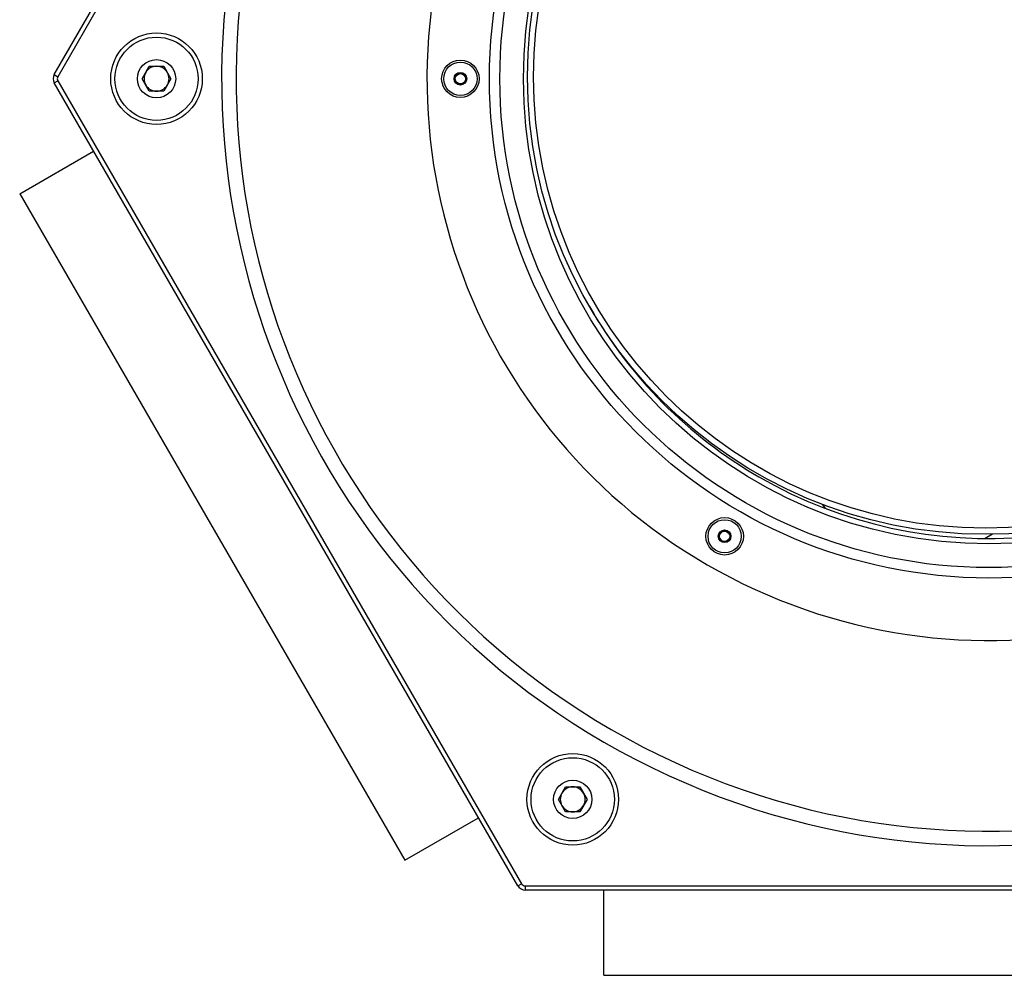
# Model space of a CAD drawing. Header units: millimetres. Extents: x 85 to 136, y 41 to 259.
# Tile 1 of 6: x 87 to 111, y 41 to 64. Entities that reach past the tile are written whole.
import ezdxf

# ---------------------------------------------------------------- set-up
doc = ezdxf.new("R2010")
doc.units = ezdxf.units.MM

msp = doc.modelspace()

# ---------------------------------------------------------------- linework, layer by layer
at = {"color": 7, "linetype": 'Continuous', "lineweight": 25}
for p, q in [((92.008, 69.237), (88.198, 62.637)), ((88.111, 62.687), (91.69, 68.886)), ((90.224, 62.587), (90.397, 62.887)), ((90.397, 62.887), (90.744, 62.887)), ((90.744, 62.887), (90.917, 62.587)), ((88.111, 62.687), (88.198, 62.637)), ((88.111, 62.487), (88.198, 62.537)), ((99.254, 43.187), (88.111, 62.487)), ((88.198, 62.537), (99.341, 43.237)), ((90.397, 62.287), (90.224, 62.587)), ((90.917, 62.587), (90.744, 62.287)), ((90.744, 62.287), (90.397, 62.287)), ((87.283, 59.823), (89.058, 60.848)), ((87.283, 59.823), (96.533, 43.801)), ((110.652, 51.638), (110.479, 51.538)), ((100.224, 45.267), (100.397, 45.567)), ((100.397, 45.567), (100.744, 45.567)), ((100.744, 45.567), (100.917, 45.267)), ((100.397, 44.967), (100.224, 45.267)), ((100.917, 45.267), (100.744, 44.967)), ((100.744, 44.967), (100.397, 44.967)), ((96.533, 43.801), (98.308, 44.826)), ((99.254, 43.187), (99.341, 43.237)), ((99.428, 43.187), (121.713, 43.187)), ((99.428, 43.187), (99.428, 43.087)), ((121.713, 43.087), (99.428, 43.087)), ((101.32, 41.037), (101.32, 43.087)), ((101.32, 41.037), (119.82, 41.037))]:
    msp.add_line(p, q, dxfattribs=at)
at = {"color": 7, "linetype": 'Continuous', "lineweight": 25, "flags": 128}
msp.add_lwpolyline([(106.647, 52.257), (106.569, 52.352), (106.564, 52.359)], dxfattribs=at)
at = {"color": 7, "linetype": 'Continuous', "lineweight": 25}
for centre, radius in [((110.57, 62.587), 12), ((110.57, 62.587), 11.75), ((110.57, 62.587), 11.181), ((110.484, 62.637), 11), ((110.484, 62.637), 10.853), ((90.57, 62.587), 1.1), ((90.57, 62.587), 1), ((90.57, 62.587), 0.46), ((97.87, 62.587), 0.45), ((97.87, 62.587), 0.4), ((97.87, 62.587), 0.152), ((97.87, 62.587), 0.124), ((104.22, 51.589), 0.45), ((104.22, 51.589), 0.4), ((104.22, 51.589), 0.152), ((104.22, 51.589), 0.124), ((100.57, 45.267), 1.1), ((100.57, 45.267), 1), ((100.57, 45.267), 0.46)]:
    msp.add_circle(centre, radius, dxfattribs=at)
for centre, radius, start, end in [((110.57, 62.587), 18.432, 160.7316, 139.2684), ((110.57, 62.587), 18.084, 160.7339, 139.2661), ((110.57, 62.587), 13.5, 160.8112, 139.1888), ((110.57, 62.587), 11.05, 240, 90.4556), ((90.57, 62.587), 0.3, 150, 210), ((90.57, 62.587), 0.3, 90, 150), ((90.57, 62.587), 0.3, 30, 90), ((90.57, 62.587), 0.3, 330, 30), ((88.285, 62.587), 0.2, 150, 210), ((88.285, 62.587), 0.1, 150, 210), ((90.57, 62.587), 0.3, 210, 270), ((90.57, 62.587), 0.3, 270, 330), ((110.57, 62.587), 11.05, 209.7186, 240), ((100.57, 45.267), 0.3, 90, 150), ((100.57, 45.267), 0.3, 30, 90), ((100.57, 45.267), 0.3, 150, 210), ((100.57, 45.267), 0.3, 330, 30), ((100.57, 45.267), 0.3, 210, 270), ((100.57, 45.267), 0.3, 270, 330), ((99.428, 43.287), 0.2, 210, 270), ((99.428, 43.287), 0.1, 210, 270)]:
    msp.add_arc(centre, radius, start, end, dxfattribs=at)
for points, knots in [([(97.798, 62.712), (97.788, 62.694), (97.77, 62.664), (97.745, 62.619), (97.732, 62.597), (97.726, 62.587)], [0, 0, 0, 0, 0.439112, 0.751363, 1, 1, 1, 1]), ([(97.943, 62.712), (97.922, 62.712), (97.887, 62.712), (97.835, 62.712), (97.81, 62.712), (97.798, 62.712)], [0, 0, 0, 0, 0.439116, 0.751366, 1, 1, 1, 1]), ([(98.015, 62.587), (98.004, 62.605), (97.987, 62.636), (97.961, 62.68), (97.948, 62.702), (97.943, 62.712)], [0, 0, 0, 0, 0.439112, 0.751363, 1, 1, 1, 1]), ([(97.726, 62.587), (97.736, 62.57), (97.754, 62.539), (97.78, 62.494), (97.792, 62.472), (97.798, 62.462)], [0, 0, 0, 0, 0.439112, 0.751363, 1, 1, 1, 1]), ([(97.798, 62.462), (97.819, 62.462), (97.854, 62.462), (97.905, 62.462), (97.931, 62.462), (97.942, 62.462)], [0, 0, 0, 0, 0.439116, 0.751366, 1, 1, 1, 1]), ([(97.942, 62.462), (97.953, 62.48), (97.97, 62.511), (97.996, 62.555), (98.009, 62.577), (98.015, 62.587)], [0, 0, 0, 0, 0.439112, 0.751363, 1, 1, 1, 1]), ([(104.148, 51.714), (104.138, 51.696), (104.12, 51.665), (104.095, 51.621), (104.082, 51.599), (104.076, 51.589)], [0, 0, 0, 0, 0.439116, 0.751366, 1, 1, 1, 1]), ([(104.076, 51.589), (104.086, 51.571), (104.104, 51.54), (104.13, 51.496), (104.142, 51.474), (104.148, 51.464)], [0, 0, 0, 0, 0.439112, 0.751363, 1, 1, 1, 1]), ([(104.293, 51.714), (104.272, 51.714), (104.237, 51.714), (104.185, 51.714), (104.16, 51.714), (104.148, 51.714)], [0, 0, 0, 0, 0.439112, 0.751363, 1, 1, 1, 1]), ([(104.292, 51.464), (104.303, 51.481), (104.32, 51.512), (104.346, 51.556), (104.359, 51.579), (104.365, 51.588)], [0, 0, 0, 0, 0.439116, 0.751366, 1, 1, 1, 1]), ([(104.365, 51.588), (104.354, 51.606), (104.337, 51.637), (104.311, 51.682), (104.298, 51.704), (104.293, 51.714)], [0, 0, 0, 0, 0.439112, 0.751363, 1, 1, 1, 1]), ([(104.148, 51.464), (104.169, 51.464), (104.204, 51.464), (104.255, 51.464), (104.281, 51.464), (104.292, 51.464)], [0, 0, 0, 0, 0.439112, 0.751363, 1, 1, 1, 1])]:
    msp.add_open_spline(points, degree=3, knots=knots, dxfattribs=at)

doc.saveas('drawing.dxf')
